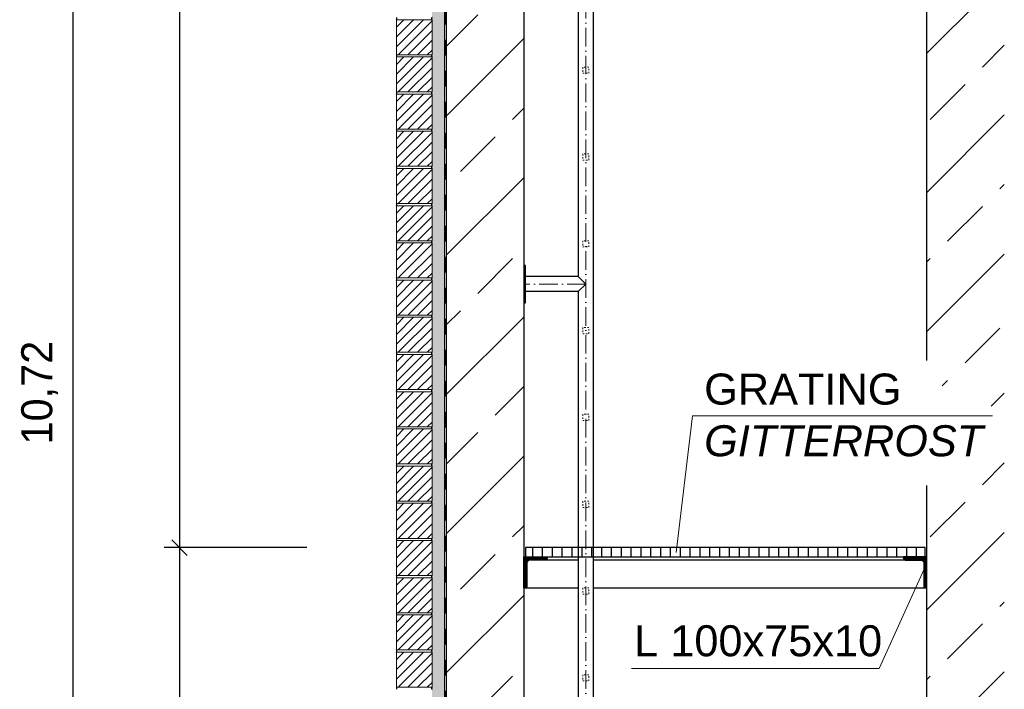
# Model space of a CAD drawing. Header units: millimetres. Extents: x -3395 to 5934498, y -177084 to 63013.
# Tile 50 of 256: x 82319 to 85496, y -43428 to -41268. Entities that reach past the tile are written whole.
import ezdxf

# ---------------------------------------------------------------- set-up
doc = ezdxf.new("R2010")
doc.units = ezdxf.units.MM
doc.linetypes.add('ACAD_ISO10W100', pattern=[18, 12, -3, 0, -3])
doc.linetypes.add('JIS_02_1.0', pattern=[2, 1, -1])
doc.layers.add('Bemaßung', color=7, linetype='Continuous', lineweight=9)
doc.layers.add('Beschriftung', color=7, linetype='Continuous', lineweight=9)
doc.styles.add('LBB3.5M1000', font='isocp.shx', dxfattribs={"height": 3.5})
doc.dimstyles.new('DIN', dxfattribs={"dimtxt": 2.5, "dimasz": 2.5, "dimexe": 1.25, "dimexo": 0.625, "dimtad": 1, "dimtih": 1, "dimdec": 4, "dimdsep": 46, "dimlunit": 6, "dimtxsty": 'Standard', "dimcen": 2.5, "dimadec": 0, "dimazin": 0, "dimtfac": 1, "dimtdec": 4, "dimtmove": 0, "dimatfit": 3, "dimfxl": 0, "dimtvp": 1, "dimtolj": 1, "dimtzin": 0, "dimarcsym": 0})
pattern_1 = [(45, (-290, -4651.2228), (-2.24506403, 2.24506403), [])]

# ---------------------------------------------------------------- blocks, each defined once
blk = doc.blocks.new('_Oblique')
at = {"color": 0, "linetype": 'ByBlock', "lineweight": -2}
blk.add_line((-0.5, -0.5), (0.5, 0.5), dxfattribs=at)
blk = doc.blocks.new('*D21')
at = {"layer": 'Bemaßung', "color": 0, "lineweight": -2, "transparency": 16777216}
for p, q in [((82995.5, -37111), (82442, -37111)), ((82492, -47831), (82492, -37111)), ((82995.5, -47831), (82442, -47831))]:
    blk.add_line(p, q, dxfattribs=at)
at = {"layer": 'DEFPOINTS', "color": 0, "transparency": 16777216}
for p in [(82492, -37111), (83695.5, -37111), (83695.5, -47831)]:
    blk.add_point(p, dxfattribs=at)
at = {"layer": 'Bemaßung', "color": 0, "lineweight": -2, "transparency": 16777216, "xscale": 50, "yscale": 50, "zscale": 50}
for p, rotation in [((82492, -37111), 90), ((82492, -47831), 270)]:
    blk.add_blockref('_Oblique', p, dxfattribs=dict(at, rotation=rotation))
at = {"layer": 'Bemaßung', "color": 0, "transparency": 16777216, "insert": (82383.7, -42471), "char_height": 100, "attachment_point": 5, "rotation": 90}
blk.add_mtext('\\A1;10,72', dxfattribs=at)
blk = doc.blocks.new('*D24')
at = {"layer": 'Bemaßung', "color": 0, "lineweight": -2, "transparency": 16777216}
for p, q in [((83245.5, -38111), (82784.9, -38111)), ((82834.9, -38111), (82834.9, -42971)), ((83245.5, -42971), (82784.9, -42971))]:
    blk.add_line(p, q, dxfattribs=at)
at = {"layer": 'DEFPOINTS', "color": 0, "transparency": 16777216}
for p in [(83945.5, -38111), (82834.9, -42971), (83945.5, -42971)]:
    blk.add_point(p, dxfattribs=at)
at = {"layer": 'Bemaßung', "color": 0, "lineweight": -2, "transparency": 16777216, "xscale": 50, "yscale": 50, "zscale": 50}
for p, rotation in [((82834.9, -38111), 90), ((82834.9, -42971), 270)]:
    blk.add_blockref('_Oblique', p, dxfattribs=dict(at, rotation=rotation))
at = {"layer": 'Bemaßung', "color": 0, "transparency": 16777216, "insert": (82726.5, -40541), "char_height": 100, "attachment_point": 5, "rotation": 90}
blk.add_mtext('\\A1;4,86', dxfattribs=at)
blk = doc.blocks.new('*D25')
at = {"layer": 'Bemaßung', "color": 0, "lineweight": -2, "transparency": 16777216}
for p, q in [((83245.5, -42971), (82784.9, -42971)), ((82834.9, -42971), (82834.9, -47831)), ((82995.5, -47831), (82784.9, -47831))]:
    blk.add_line(p, q, dxfattribs=at)
at = {"layer": 'DEFPOINTS', "color": 0, "transparency": 16777216}
for p in [(83945.5, -42971), (82834.9, -47831), (83695.5, -47831)]:
    blk.add_point(p, dxfattribs=at)
at = {"layer": 'Bemaßung', "color": 0, "lineweight": -2, "transparency": 16777216, "xscale": 50, "yscale": 50, "zscale": 50}
for p, rotation in [((82834.9, -42971), 90), ((82834.9, -47831), 270)]:
    blk.add_blockref('_Oblique', p, dxfattribs=dict(at, rotation=rotation))
at = {"layer": 'Bemaßung', "color": 0, "transparency": 16777216, "insert": (82726.5, -45401), "char_height": 100, "attachment_point": 5, "rotation": 90}
blk.add_mtext('\\A1;4,86', dxfattribs=at)

msp = doc.modelspace()

# ---------------------------------------------------------------- hatches: boundary and pattern name
h = msp.add_hatch()
h.set_pattern_fill('ANSI33', color=256, scale=50)
h.paths.add_polyline_path([(85935.51242, -38745.00309), (85924.49808, -38745.00057), (85924.49808, -38711.00057), (85535.51241, -38711.00057), (85535.51241, -46141.37302), (85710.15988, -46141.37302, -1), (85730.86494, -46141.37302), (85906.51241, -46141.37302), (85906.51241, -46033.30057), (85914.09285, -45963.67393), (85920.09285, -45963.67393), (85920.09285, -45995.67393), (85935.51516, -45995.67393)])
h.paths.add_polyline_path([(85720.51241, -46069.87898), (85720.51241, -46066.35908), (85715.51241, -46066.35908), (85695.51241, -46069.87898)], flags=16)
h.paths.add_polyline_path([(87807.31478, -38335.42681), (85996.31062, -38355.81335), (86096.45234, -38711.00179), (87807.31478, -38711.00057)])
h.paths.add_polyline_path([(85996.31062, -38355.81335), (85535.51241, -38361.00057), (85535.51241, -38695.00057), (85653.01104, -38695.00057), (85653.01104, -38693.00057), (85813.01104, -38693.00057), (85938.09808, -38695.00057), (85938.09808, -38705.00057), (85984.49808, -38705.00057), (86094.86278, -38705.36384)])
h.paths.add_polyline_path([(85495.51241, -37737.18282), (85448.01213, -37737.18282), (85448.01213, -37734.04246), (85495.51241, -37734.04246), (85495.51241, -37660.4079, -0.2574196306), (85245.51241, -37699.00423), (85245.51241, -38361.00057), (85360.15988, -38361.00057, -1), (85380.86494, -38361.00057), (85495.51241, -38361.00057)])
h.paths.add_polyline_path([(85370.51241, -38289.50653), (85370.51241, -38285.98662), (85365.51241, -38285.98662), (85345.51241, -38289.50653)], flags=16)
h.paths.add_polyline_path([(85365.51241, -38453.61404), (85370.51241, -38453.61404), (85370.51241, -38450.09413), (85365.51241, -38450.09413)], flags=16)
h.paths.add_polyline_path([(85370.51241, -46069.87898), (85370.51241, -46066.35908), (85365.51241, -46066.35908), (85345.51241, -46069.87898)], flags=16)
h.paths.add_polyline_path([(83945.51241, -46141.37302), (83830.86494, -46141.37302, -1), (83810.15988, -46141.37302), (83695.51241, -46141.37302), (83695.51241, -47831.00057), (83810.15988, -47831.00057, -1), (83830.86494, -47831.00057), (83945.51241, -47831.00057)])
h.paths.add_polyline_path([(83815.51241, -46233.98649), (83820.51241, -46233.98649), (83820.51241, -46230.46659), (83815.51241, -46230.46659)], flags=16)
h.paths.add_polyline_path([(83820.51241, -47759.50653), (83820.51241, -47755.98662), (83815.51241, -47755.98662), (83795.51241, -47759.50653)], flags=16)
h.paths.add_polyline_path([(83945.51241, -38361.00057), (83830.86494, -38361.00057, -1), (83810.15988, -38361.00057), (83695.51241, -38361.00057), (83695.51241, -46141.37302), (83810.15988, -46141.37302, -1), (83830.86494, -46141.37302), (83945.51241, -46141.37302)])
h.paths.add_polyline_path([(83820.51241, -46069.87898), (83820.51241, -46066.35908), (83815.51241, -46066.35908), (83795.51241, -46069.87898)], flags=16)
h.paths.add_polyline_path([(83815.51241, -38453.61404), (83820.51241, -38453.61404), (83820.51241, -38450.09413), (83815.51241, -38450.09413)], flags=16)
h.paths.add_polyline_path([(83945.51241, -37363.50057), (83825.51241, -37363.50057), (83825.51241, -37463.50057), (83815.51241, -37463.50057), (83815.51241, -37363.50057), (83695.51241, -37363.50057), (83695.51241, -37734.04247), (83743.01269, -37734.04247), (83743.01269, -37737.18283), (83695.51241, -37737.18283), (83695.51241, -38361.00057), (83810.15988, -38361.00057, -1), (83830.86494, -38361.00057), (83945.51241, -38361.00057)])
h.paths.add_polyline_path([(83945.51241, -37111.00057), (83695.51241, -37111.00057), (83695.51241, -37338.50057), (83815.51241, -37338.50057), (83815.51241, -37238.50057), (83825.51241, -37238.50057), (83825.51241, -37338.50057), (83945.51241, -37338.50057)])
h.paths.add_polyline_path([(83825.51241, -37363.50057), (83815.51241, -37363.50057), (83815.51241, -37463.50057), (83825.51241, -37463.50057)], flags=17)
h.paths.add_polyline_path([(83825.51241, -37351.00057), (83815.51241, -37351.00057), (83815.51241, -37363.50057), (83825.51241, -37363.50057)])
h.paths.add_polyline_path([(83825.51241, -37338.50057), (83815.51241, -37338.50057), (83815.51241, -37351.00057), (83825.51241, -37351.00057)])
h.paths.add_polyline_path([(83825.51241, -37238.50057), (83815.51241, -37238.50057), (83815.51241, -37338.50057), (83825.51241, -37338.50057)], flags=17)
h.paths.add_polyline_path([(83815.51241, -37338.50057), (83695.51241, -37338.50057), (83695.51241, -37351.00057), (83815.51241, -37351.00057)])
h.paths.add_polyline_path([(83815.51241, -37351.00057), (83695.51241, -37351.00057), (83695.51241, -37363.50057), (83815.51241, -37363.50057)])
h.paths.add_polyline_path([(83945.51241, -37351.00057), (83825.51241, -37351.00057), (83825.51241, -37363.50057), (83945.51241, -37363.50057)])
h.paths.add_polyline_path([(83945.51241, -37338.50057), (83825.51241, -37338.50057), (83825.51241, -37351.00057), (83945.51241, -37351.00057)])
h.paths.add_polyline_path([(85495.51241, -37453.00057), (85375.51241, -37453.00057), (85375.51241, -37525.9398), (85365.51241, -37525.9398), (85365.51241, -37453.00057), (85245.51241, -37453.00057), (85245.51241, -37699.00423, 0.2574196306), (85495.51241, -37660.4079)])
h.paths.add_polyline_path([(85495.51241, -37111.00057), (85245.51241, -37111.00057), (85245.51241, -37206.9969, -0.2574196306), (85495.51241, -37245.59323)])
h.paths.add_polyline_path([(85365.51241, -37211.6398), (85375.51241, -37211.6398), (85375.51241, -37311.6398), (85495.51241, -37311.6398), (85495.51241, -37245.59323, 0.2574196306), (85245.51241, -37206.9969), (85245.51241, -37311.6398), (85365.51241, -37311.6398)])
h.paths.add_polyline_path([(85375.51241, -37211.6398), (85365.51241, -37211.6398), (85365.51241, -37311.6398), (85375.51241, -37311.6398)], flags=17)
h.paths.add_polyline_path([(85365.51241, -37311.6398), (85245.51241, -37311.6398), (85245.51241, -37368.7898), (85365.51241, -37368.7898)])
h.paths.add_polyline_path([(85375.51241, -37311.6398), (85365.51241, -37311.6398), (85365.51241, -37368.7898), (85375.51241, -37368.7898)])
h.paths.add_polyline_path([(85495.51241, -37311.6398), (85375.51241, -37311.6398), (85375.51241, -37368.7898), (85495.51241, -37368.7898)])
h.paths.add_polyline_path([(85495.51241, -37368.7898), (85375.51241, -37368.7898), (85375.51241, -37425.9398), (85495.51241, -37425.9398)])
h.paths.add_polyline_path([(85375.51241, -37368.7898), (85365.51241, -37368.7898), (85365.51241, -37425.9398), (85375.51241, -37425.9398)])
h.paths.add_polyline_path([(85365.51241, -37368.7898), (85245.51241, -37368.7898), (85245.51241, -37425.9398), (85365.51241, -37425.9398)])
h.paths.add_polyline_path([(85365.51241, -37425.9398), (85245.51241, -37425.9398), (85245.51241, -37453.00057), (85365.51241, -37453.00057)])
h.paths.add_polyline_path([(85375.51241, -37425.9398), (85365.51241, -37425.9398), (85365.51241, -37453.00057), (85375.51241, -37453.00057)])
h.paths.add_polyline_path([(85495.51241, -37425.9398), (85375.51241, -37425.9398), (85375.51241, -37453.00057), (85495.51241, -37453.00057)])
h.paths.add_polyline_path([(85375.51241, -37453.00057), (85365.51241, -37453.00057), (85365.51241, -37525.9398), (85375.51241, -37525.9398)], flags=17)
edge = h.paths.add_edge_path()
edge.add_line((85245.51241, -42367.76978), (85287.05219, -42446.33184))
edge.add_line((85287.05219, -42446.33184), (85341.66243, -42463.87886))
edge.add_line((85341.66243, -42463.87886), (85394.32287, -42479.47651))
edge.add_line((85394.32287, -42479.47651), (85446.98262, -42508.72154))
edge.add_line((85446.98262, -42508.72154), (85474.28808, -42536.01719))
edge.add_line((85474.28808, -42536.01719), (85474.28808, -42571.11167))
edge.add_line((85474.28808, -42571.11167), (85460.63535, -42627.65236))
edge.add_line((85460.63535, -42627.65236), (85437.23086, -42676.39467))
edge.add_line((85437.23086, -42676.39467), (85413.82638, -42709.53933))
edge.add_line((85413.82638, -42709.53933), (85368.96789, -42760.23101))
edge.add_line((85368.96789, -42760.23101), (85324.10941, -42787.52667))
edge.add_line((85324.10941, -42787.52667), (85285.1017, -42803.12387))
edge.add_line((85285.1017, -42803.12387), (85245.51241, -42817.51512))
edge.add_line((85245.51241, -42817.51512), (85245.51241, -46141.37302))
edge.add_line((85245.51241, -46141.37302), (85360.15988, -46141.37302))
edge.add_arc((85370.51241, -46141.37302), 10.35253, 0, 180, ccw=False)
edge.add_line((85380.86494, -46141.37302), (85495.51241, -46141.37302))
edge.add_line((85495.51241, -46141.37302), (85495.51241, -38361.00057))
edge.add_line((85495.51241, -38361.00057), (85380.86494, -38361.00057))
edge.add_arc((85370.51241, -38361.00057), 10.35253, -180, 0, ccw=False)
edge.add_line((85360.15988, -38361.00057), (85245.51241, -38361.00057))
edge.add_line((85245.51241, -38361.00057), (85245.51241, -42367.76978))
at = {"lineweight": 5}
h = msp.add_hatch(dxfattribs=at)
h.set_pattern_fill('ANSI31', color=256, scale=7, style=0)
h.set_pattern_definition([(45, (-290, 6798.777), (-15.715448, 15.715448), [])])
h.paths.add_polyline_path([(83649.51241, -41268.00057), (83534.51241, -41268.00057), (83534.51241, -41381.00057), (83649.51241, -41381.00057)])
h = msp.add_hatch(dxfattribs=at)
h.set_pattern_fill('ANSI31', color=256, scale=7, style=0)
h.set_pattern_definition([(45, (-290, 6678.777), (-15.715448, 15.715448), [])])
h.paths.add_polyline_path([(83649.51241, -41388.00057), (83534.51241, -41388.00057), (83534.51241, -41501.00057), (83649.51241, -41501.00057)])
h = msp.add_hatch(dxfattribs=at)
h.set_pattern_fill('ANSI31', color=256, scale=7, style=0)
h.set_pattern_definition([(45, (-290, 6558.777), (-15.715448, 15.715448), [])])
h.paths.add_polyline_path([(83649.51241, -41508.00057), (83534.51241, -41508.00057), (83534.51241, -41621.00057), (83649.51241, -41621.00057)])
h = msp.add_hatch(dxfattribs=at)
h.set_pattern_fill('ANSI31', color=256, scale=7, style=0)
h.set_pattern_definition([(45, (-290, 6438.777), (-15.715448, 15.715448), [])])
h.paths.add_polyline_path([(83649.51241, -41628.00057), (83534.51241, -41628.00057), (83534.51241, -41741.00057), (83649.51241, -41741.00057)])
h = msp.add_hatch(dxfattribs=at)
h.set_pattern_fill('ANSI31', color=256, scale=7, style=0)
h.set_pattern_definition([(45, (-290, 6318.777), (-15.715448, 15.715448), [])])
h.paths.add_polyline_path([(83649.51241, -41748.00057), (83534.51241, -41748.00057), (83534.51241, -41861.00057), (83649.51241, -41861.00057)])
h = msp.add_hatch(dxfattribs=at)
h.set_pattern_fill('ANSI31', color=256, scale=7, style=0)
h.set_pattern_definition([(45, (-290, 6198.777), (-15.715448, 15.715448), [])])
h.paths.add_polyline_path([(83649.51241, -41868.00057), (83534.51241, -41868.00057), (83534.51241, -41981.00057), (83649.51241, -41981.00057)])
h = msp.add_hatch(dxfattribs=at)
h.set_pattern_fill('ANSI31', color=256, scale=7, style=0)
h.set_pattern_definition([(45, (-290, 6078.777), (-15.715448, 15.715448), [])])
h.paths.add_polyline_path([(83649.51241, -41988.00057), (83534.51241, -41988.00057), (83534.51241, -42101.00057), (83649.51241, -42101.00057)])
h = msp.add_hatch(dxfattribs=at)
h.set_pattern_fill('ANSI31', color=256, scale=7, style=0)
h.set_pattern_definition([(45, (-290, 5958.777), (-15.715448, 15.715448), [])])
h.paths.add_polyline_path([(83649.51241, -42108.00057), (83534.51241, -42108.00057), (83534.51241, -42221.00057), (83649.51241, -42221.00057)])
h = msp.add_hatch(dxfattribs=at)
h.set_pattern_fill('ANSI31', color=256, scale=7, style=0)
h.set_pattern_definition([(45, (-290, 5838.777), (-15.715448, 15.715448), [])])
h.paths.add_polyline_path([(83649.51241, -42228.00057), (83534.51241, -42228.00057), (83534.51241, -42341.00057), (83649.51241, -42341.00057)])
h = msp.add_hatch(dxfattribs=at)
h.set_pattern_fill('ANSI31', color=256, scale=7, style=0)
h.set_pattern_definition([(45, (-290, 5718.777), (-15.715448, 15.715448), [])])
h.paths.add_polyline_path([(83649.51241, -42348.00057), (83534.51241, -42348.00057), (83534.51241, -42461.00057), (83649.51241, -42461.00057)])
h = msp.add_hatch(dxfattribs=at)
h.set_pattern_fill('ANSI31', color=256, scale=7, style=0)
h.set_pattern_definition([(45, (-290, 5598.777), (-15.715448, 15.715448), [])])
h.paths.add_polyline_path([(83649.51241, -42468.00057), (83534.51241, -42468.00057), (83534.51241, -42581.00057), (83649.51241, -42581.00057)])
h = msp.add_hatch(dxfattribs=at)
h.set_pattern_fill('ANSI31', color=256, scale=7, style=0)
h.set_pattern_definition([(45, (-290, 5478.777), (-15.715448, 15.715448), [])])
h.paths.add_polyline_path([(83649.51241, -42588.00057), (83534.51241, -42588.00057), (83534.51241, -42701.00057), (83649.51241, -42701.00057)])
h = msp.add_hatch(dxfattribs=at)
h.set_pattern_fill('ANSI31', color=256, scale=7, style=0)
h.set_pattern_definition([(45, (-290, 5358.777), (-15.715448, 15.715448), [])])
h.paths.add_polyline_path([(83649.51241, -42708.00057), (83534.51241, -42708.00057), (83534.51241, -42821.00057), (83649.51241, -42821.00057)])
h = msp.add_hatch(dxfattribs=at)
h.set_pattern_fill('ANSI31', color=256, scale=7, style=0)
h.set_pattern_definition([(45, (-290, 5238.777), (-15.715448, 15.715448), [])])
h.paths.add_polyline_path([(83649.51241, -42828.00057), (83534.51241, -42828.00057), (83534.51241, -42941.00057), (83649.51241, -42941.00057)])
h = msp.add_hatch(dxfattribs=at)
h.set_pattern_fill('ANSI31', color=256, scale=7, style=0)
h.set_pattern_definition([(45, (-290, 5118.777), (-15.715448, 15.715448), [])])
h.paths.add_polyline_path([(83649.51241, -42948.00057), (83534.51241, -42948.00057), (83534.51241, -43061.00057), (83649.51241, -43061.00057)])
h = msp.add_hatch()
h.set_pattern_fill('ANSI31', color=256, scale=10, angle=45)
h.set_pattern_definition([(90, (-290, -4651.223), (-31.75, 5e-15), [])])
h.paths.add_polyline_path([(83950.51241, -43001.00057), (85240.51241, -43001.00057), (85240.51241, -42971.00057), (83950.51241, -42971.00057)])
at = {"lineweight": 9}
h = msp.add_hatch(dxfattribs=at)
h.set_pattern_fill('ANSI31', color=256)
h.set_pattern_definition(pattern_1)
edge = h.paths.add_edge_path()
edge.add_line((83945.51241, -43101.00057), (83945.51241, -43001.00057))
edge.add_line((83945.51241, -43001.00057), (84020.51241, -43001.00057))
edge.add_line((84020.51241, -43001.00057), (84020.51241, -43006.00057))
edge.add_arc((84015.51241, -43006.00057), 5, -90, 0, ccw=False)
edge.add_line((84015.51241, -43011.00057), (83965.51241, -43011.00057))
edge.add_arc((83965.51241, -43021.00057), 10, 90, 180)
edge.add_line((83955.51241, -43021.00057), (83955.51241, -43096.00057))
edge.add_arc((83950.51241, -43096.00057), 5, -90, 0, ccw=False)
edge.add_line((83950.51241, -43101.00057), (83945.51241, -43101.00057))
h = msp.add_hatch(dxfattribs=at)
h.set_pattern_fill('ANSI31', color=256)
h.set_pattern_definition(pattern_1)
edge = h.paths.add_edge_path()
edge.add_line((85245.51241, -43101.00057), (85245.51241, -43001.00057))
edge.add_line((85245.51241, -43001.00057), (85170.51241, -43001.00057))
edge.add_line((85170.51241, -43001.00057), (85170.51241, -43006.00057))
edge.add_arc((85175.51241, -43006.00057), 5, 180, 270)
edge.add_line((85175.51241, -43011.00057), (85225.51241, -43011.00057))
edge.add_arc((85225.51241, -43021.00057), 10, 0, 90, ccw=False)
edge.add_line((85235.51241, -43021.00057), (85235.51241, -43096.00057))
edge.add_arc((85240.51241, -43096.00057), 5, 180, 270)
edge.add_line((85240.51241, -43101.00057), (85245.51241, -43101.00057))
at = {"lineweight": 5}
h = msp.add_hatch(dxfattribs=at)
h.set_pattern_fill('ANSI31', color=256, scale=7, style=0)
h.set_pattern_definition([(45, (-290, 4998.777), (-15.715448, 15.715448), [])])
h.paths.add_polyline_path([(83649.51241, -43068.00057), (83534.51241, -43068.00057), (83534.51241, -43181.00057), (83649.51241, -43181.00057)])
h = msp.add_hatch(dxfattribs=at)
h.set_pattern_fill('ANSI31', color=256, scale=7, style=0)
h.set_pattern_definition([(45, (-290, 4878.777), (-15.715448, 15.715448), [])])
h.paths.add_polyline_path([(83649.51241, -43188.00057), (83534.51241, -43188.00057), (83534.51241, -43301.00057), (83649.51241, -43301.00057)])
h = msp.add_hatch(dxfattribs=at)
h.set_pattern_fill('ANSI31', color=256, scale=7, style=0)
h.set_pattern_definition([(45, (-290, 4758.777), (-15.715448, 15.715448), [])])
h.paths.add_polyline_path([(83649.51241, -43308.00057), (83534.51241, -43308.00057), (83534.51241, -43421.00057), (83649.51241, -43421.00057)])
at = {"layer": 'Bemaßung', "lineweight": 5}
h = msp.add_hatch(dxfattribs=at)
h.set_pattern_fill('AR-SAND', color=256, scale=0.25)
h.set_pattern_definition([(37.5, (-290, -161.223), (-0.4000078, 12.2353309), [0, -9.652, 0, -10.795, 0, -10.31875]), (7.5, (-290, -161.223), (11.238082, 17.9206275), [0, -5.207, 0, -8.6995, 0, -3.33375]), (327.5, (-297.81, -161.223), (19.7748093, 0.0359296), [0, -3.175, 0, -11.43, 0, -14.9225]), (317.5, (-297.81, -161.223), (19.0889113, 5.573233), [0, -1.5875, 0, -7.493, 0, -8.5725])])
h.paths.add_polyline_path([(83649.51241, -37832.00057), (83689.51241, -37832.00057), (83689.51241, -48381.00057), (83649.51241, -48381.00057)])

# ---------------------------------------------------------------- linework, layer by layer
for p, q in [((83695.51241, -37111.00057), (83695.51241, -48381.00057)), ((83945.51241, -37111.00057), (83945.51241, -47831.00057)), ((84169.66241, -37209.30057), (84169.66241, -47706.00057)), ((85245.51241, -42367.76978), (85245.51241, -38361.00057)), ((84121.36241, -40491.81857), (84121.36241, -42096.85157)), ((84121.36241, -42096.85157), (83951.51241, -42096.85157)), ((84145.51241, -42121.00157), (84121.36241, -42096.85157)), ((84121.36241, -42145.15157), (83951.51241, -42145.15157)), ((84121.36241, -42145.15157), (84145.51241, -42121.00157)), ((84121.36241, -42145.15157), (84121.36241, -43750.18457)), ((85245.51241, -47568.4154), (85245.51241, -42770.06931)), ((84121.36241, -43011.00057), (84015.51241, -43011.00057)), ((85175.51241, -43011.00057), (84169.66241, -43011.00057)), ((83945.51241, -43101.00057), (84121.36241, -43101.00057)), ((84169.66241, -43101.00057), (85245.51241, -43101.00057))]:
    msp.add_line(p, q)
at = {"linetype": 'ACAD_ISO10W100', "lineweight": 18, "ltscale": 5}
for p, q in [((84145.51241, -47751.15232), (84145.51241, -37209.30057)), ((84145.51241, -42121.00157), (83951.51241, -42121.00157))]:
    msp.add_line(p, q, dxfattribs=at)
at = {"lineweight": 9}
for p, q in [((83689.51241, -37767.64078), (83689.51241, -48381.00057)), ((84489.49693, -42546.14424), (84437.01468, -42986.7509)), ((85457.26255, -42546.14424), (84489.49693, -42546.14424)), ((85091.33437, -43361.10744, 475.00001), (85241.10845, -43030.77084, 475.00001)), ((85091.33437, -43361.10744, 475.00001), (84292.99299, -43361.10744, 475.00001))]:
    msp.add_line(p, q, dxfattribs=at)
at = {"linetype": 'JIS_02_1.0', "lineweight": 25, "ltscale": 50}
msp.add_line((83691.51241, -48383.00057), (83691.51241, -37765.83183), dxfattribs=at)
at = {"lineweight": 5}
for points in [[(83649.51241, -41268.00057), (83534.51241, -41268.00057), (83534.51241, -41381.00057), (83649.51241, -41381.00057), (83649.51241, -41268.00057)], [(83649.51241, -41388.00057), (83534.51241, -41388.00057), (83534.51241, -41501.00057), (83649.51241, -41501.00057), (83649.51241, -41388.00057)], [(83649.51241, -41508.00057), (83534.51241, -41508.00057), (83534.51241, -41621.00057), (83649.51241, -41621.00057), (83649.51241, -41508.00057)], [(83649.51241, -41628.00057), (83534.51241, -41628.00057), (83534.51241, -41741.00057), (83649.51241, -41741.00057), (83649.51241, -41628.00057)], [(83649.51241, -41748.00057), (83534.51241, -41748.00057), (83534.51241, -41861.00057), (83649.51241, -41861.00057), (83649.51241, -41748.00057)], [(83649.51241, -41868.00057), (83534.51241, -41868.00057), (83534.51241, -41981.00057), (83649.51241, -41981.00057), (83649.51241, -41868.00057)], [(83649.51241, -41988.00057), (83534.51241, -41988.00057), (83534.51241, -42101.00057), (83649.51241, -42101.00057), (83649.51241, -41988.00057)], [(83649.51241, -42108.00057), (83534.51241, -42108.00057), (83534.51241, -42221.00057), (83649.51241, -42221.00057), (83649.51241, -42108.00057)], [(83649.51241, -42228.00057), (83534.51241, -42228.00057), (83534.51241, -42341.00057), (83649.51241, -42341.00057), (83649.51241, -42228.00057)], [(83649.51241, -42348.00057), (83534.51241, -42348.00057), (83534.51241, -42461.00057), (83649.51241, -42461.00057), (83649.51241, -42348.00057)], [(83649.51241, -42468.00057), (83534.51241, -42468.00057), (83534.51241, -42581.00057), (83649.51241, -42581.00057), (83649.51241, -42468.00057)], [(83649.51241, -42588.00057), (83534.51241, -42588.00057), (83534.51241, -42701.00057), (83649.51241, -42701.00057), (83649.51241, -42588.00057)], [(83649.51241, -42708.00057), (83534.51241, -42708.00057), (83534.51241, -42821.00057), (83649.51241, -42821.00057), (83649.51241, -42708.00057)], [(83649.51241, -42828.00057), (83534.51241, -42828.00057), (83534.51241, -42941.00057), (83649.51241, -42941.00057), (83649.51241, -42828.00057)], [(83649.51241, -42948.00057), (83534.51241, -42948.00057), (83534.51241, -43061.00057), (83649.51241, -43061.00057), (83649.51241, -42948.00057)], [(83649.51241, -43068.00057), (83534.51241, -43068.00057), (83534.51241, -43181.00057), (83649.51241, -43181.00057), (83649.51241, -43068.00057)], [(83649.51241, -43188.00057), (83534.51241, -43188.00057), (83534.51241, -43301.00057), (83649.51241, -43301.00057), (83649.51241, -43188.00057)], [(83649.51241, -43308.00057), (83534.51241, -43308.00057), (83534.51241, -43421.00057), (83649.51241, -43421.00057), (83649.51241, -43308.00057)]]:
    msp.add_lwpolyline(points, dxfattribs=at)
at = {"linetype": 'JIS_02_1.0', "lineweight": 18, "ltscale": 5}
for points in [[(84135.51241, -41441.00057), (84155.51241, -41441.00057), (84155.51241, -41421.00057), (84135.51241, -41421.00057)], [(84135.51241, -41721.00057), (84155.51241, -41721.00057), (84155.51241, -41701.00057), (84135.51241, -41701.00057)], [(84135.51241, -42001.00057), (84155.51241, -42001.00057), (84155.51241, -41981.00057), (84135.51241, -41981.00057)], [(84135.51241, -42281.00057), (84155.51241, -42281.00057), (84155.51241, -42261.00057), (84135.51241, -42261.00057)], [(84135.51241, -42561.00057), (84155.51241, -42561.00057), (84155.51241, -42541.00057), (84135.51241, -42541.00057)], [(84135.51241, -42841.00057), (84155.51241, -42841.00057), (84155.51241, -42821.00057), (84135.51241, -42821.00057)], [(84135.51241, -43121.00057), (84155.51241, -43121.00057), (84155.51241, -43101.00057), (84135.51241, -43101.00057)], [(84135.51241, -43401.00057), (84155.51241, -43401.00057), (84155.51241, -43381.00057), (84135.51241, -43381.00057)]]:
    msp.add_lwpolyline(points, close=True, dxfattribs=at)
for points in [[(83945.51241, -42181.00157), (83951.51241, -42181.00157), (83951.51241, -42061.00157), (83945.51241, -42061.00157)], [(83950.51241, -43001.00057), (85240.51241, -43001.00057), (85240.51241, -42971.00057), (83950.51241, -42971.00057)]]:
    msp.add_lwpolyline(points, close=True)
for points in [[(83945.51241, -43101.00057), (83945.51241, -43001.00057), (84020.51241, -43001.00057), (84020.51241, -43006.00057, -0.4142135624), (84015.51241, -43011.00057), (83965.51241, -43011.00057, 0.4142135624), (83955.51241, -43021.00057), (83955.51241, -43096.00057, -0.4142135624), (83950.51241, -43101.00057)], [(85245.51241, -43101.00057), (85245.51241, -43001.00057), (85170.51241, -43001.00057), (85170.51241, -43006.00057, 0.4142135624), (85175.51241, -43011.00057), (85225.51241, -43011.00057, -0.4142135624), (85235.51241, -43021.00057), (85235.51241, -43096.00057, 0.4142135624), (85240.51241, -43101.00057)]]:
    msp.add_lwpolyline(points, format="xyb", close=True)
for centre, start, end in [((83531.93399, -41264.50057), 306.3787686, 53.6212314), ((83652.09083, -41264.50057), 126.3787686, 233.6212314), ((83531.93399, -41384.50057), 306.3787686, 53.6212314), ((83652.09083, -41384.50057), 126.3787686, 233.6212314), ((83531.93399, -41504.50057), 306.3787686, 53.6212314), ((83652.09083, -41504.50057), 126.3787686, 233.6212314), ((83531.93399, -41624.50057), 306.3787686, 53.6212314), ((83652.09083, -41624.50057), 126.3787686, 233.6212314), ((83531.93399, -41744.50057), 306.3787686, 53.6212314), ((83652.09083, -41744.50057), 126.3787686, 233.6212314), ((83531.93399, -41864.50057), 306.3787686, 53.6212314), ((83652.09083, -41864.50057), 126.3787686, 233.6212314), ((83531.93399, -41984.50057), 306.3787686, 53.6212314), ((83652.09083, -41984.50057), 126.3787686, 233.6212314), ((83531.93399, -42104.50057), 306.3787686, 53.6212314), ((83652.09083, -42104.50057), 126.3787686, 233.6212314), ((83531.93399, -42224.50057), 306.3787686, 53.6212314), ((83652.09083, -42224.50057), 126.3787686, 233.6212314), ((83531.93399, -42344.50057), 306.3787686, 53.6212314), ((83652.09083, -42344.50057), 126.3787686, 233.6212314), ((83531.93399, -42464.50057), 306.3787686, 53.6212314), ((83652.09083, -42464.50057), 126.3787686, 233.6212314), ((83531.93399, -42584.50057), 306.3787686, 53.6212314), ((83652.09083, -42584.50057), 126.3787686, 233.6212314), ((83531.93399, -42704.50057), 306.3787686, 53.6212314), ((83652.09083, -42704.50057), 126.3787686, 233.6212314), ((83531.93399, -42824.50057), 306.3787686, 53.6212314), ((83652.09083, -42824.50057), 126.3787686, 233.6212314), ((83531.93399, -42944.50057), 306.3787686, 53.6212314), ((83652.09083, -42944.50057), 126.3787686, 233.6212314), ((83531.93399, -43064.50057), 306.3787686, 53.6212314), ((83652.09083, -43064.50057), 126.3787686, 233.6212314), ((83531.93399, -43184.50057), 306.3787686, 53.6212314), ((83652.09083, -43184.50057), 126.3787686, 233.6212314), ((83531.93399, -43304.50057), 306.3787686, 53.6212314), ((83652.09083, -43304.50057), 126.3787686, 233.6212314), ((83531.93399, -43424.50057), 306.3787686, 53.6212314), ((83652.09083, -43424.50057), 126.3787686, 233.6212314)]:
    msp.add_arc(centre, 4.34721, start, end)

# ---------------------------------------------------------------- texts
at = {"layer": 'Beschriftung', "char_height": 100, "attachment_point": 1, "style": 'LBB3.5M1000'}
for s, insert, width in [('{\\fArial|b0|i0|c0|p34;GRATING\\P\\fArial|b0|i1|c0|p34;GITTERROST}', (84527.34046, -42409.53526, -475.00001), 908.6898795), ('{\\fArial|b0|i0|c0|p34;L 100x75x10}', (84301.48481, -43221.41673), 954.0630206)]:
    msp.add_mtext(s, dxfattribs=dict(at, insert=insert, width=width))

# ---------------------------------------------------------------- dimensions: what is measured, and where the dimension line sits
at = {"layer": 'Bemaßung'}
for base, p1, p2, text, override, picture, middle in [((82491.98841, -37111.00057), (83695.51241, -47831.00057), (83695.51241, -37111.00057), '10,72', {"dimscale": 100, "dimtxt": 1, "dimasz": 0.5, "dimexe": 0.5, "dimexo": 7, "dimgap": 0.5, "dimtih": 0, "dimdec": 2, "dimzin": 8, "dimlunit": 6, "dimblk1": 'Oblique', "dimblk2": 'Oblique', "dimsah": 1, "dimtmove": 2}, '*D21', (82383.65508, -42471.00057)), ((82834.88001, -42971.00057), (83945.51241, -38111.00057), (83945.51241, -42971.00057), '4,86', {"dimscale": 100, "dimtxt": 1, "dimasz": 0.5, "dimexe": 0.5, "dimexo": 7, "dimgap": 0.5, "dimtih": 0, "dimdec": 2, "dimblk1": 'Oblique', "dimblk2": 'Oblique', "dimsah": 1, "dimtmove": 2}, '*D24', (82726.54667, -40541.00057)), ((82834.88001, -47831.00057), (83945.51241, -42971.00057), (83695.51241, -47831.00057), '4,86', {"dimscale": 100, "dimtxt": 1, "dimasz": 0.5, "dimexe": 0.5, "dimexo": 7, "dimgap": 0.5, "dimtih": 0, "dimdec": 2, "dimblk1": 'Oblique', "dimblk2": 'Oblique', "dimsah": 1, "dimtmove": 2}, '*D25', (82726.54667, -45401.00057))]:
    dim = msp.add_linear_dim(base=base, p1=p1, p2=p2, angle=90, text=text, dimstyle='DIN', override=override, dxfattribs=at)
    dim.commit()
    dim.dimension.update_dxf_attribs({"geometry": picture, "text_midpoint": middle})

doc.saveas('drawing.dxf')
